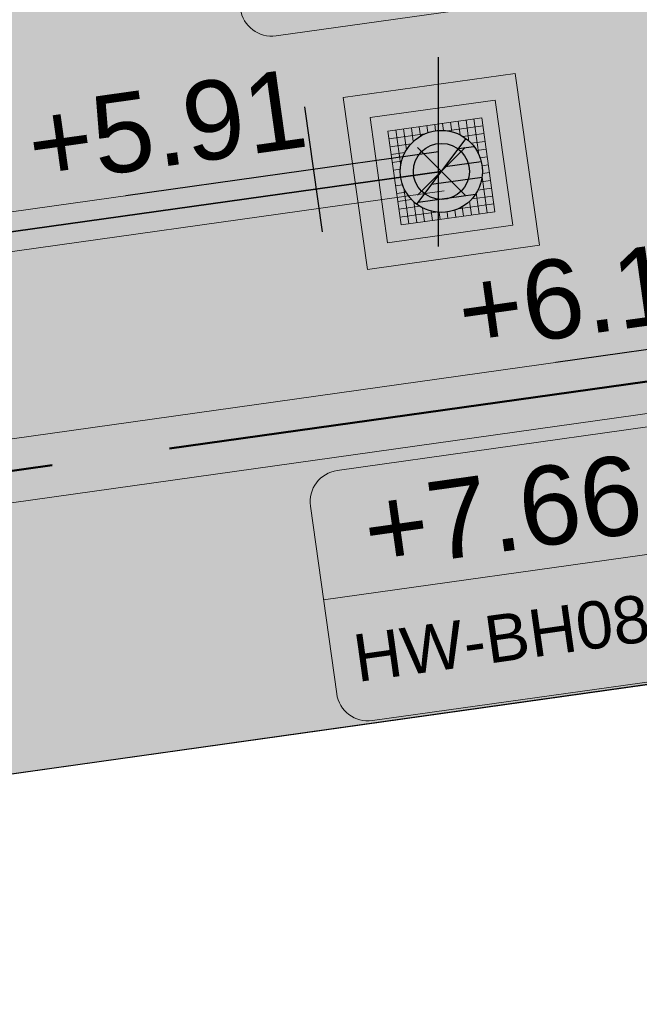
# Model space of a CAD drawing. Extents: x 98477 to 100410, y 398052 to 398969.
# Tile 197 of 256: x 98888.37 to 98892.29, y 398170.28 to 398176.52. Entities that reach past the tile are written whole.
import ezdxf
from ezdxf.enums import TextEntityAlignment as Align

# ---------------------------------------------------------------- set-up
doc = ezdxf.new("R2010")
doc.units = 0
doc.linetypes.add('RI-DWA', pattern=[9.75, 4.5, -0.75, 0.75, -0.75, 0.75, -0.75, 0.75, -0.75])
doc.linetypes.add('RI-RWA', pattern=[8.25, 4.5, -0.75, 0.75, -0.75, 0.75, -0.75])
for name, color, linetype, lineweight in [('N-KO-kantverharding', 2, 'Continuous', 25), ('N-RI-DWA b.o.b.', 24, 'Continuous', 25), ('N-RI-DWA hoofdriool', 24, 'RI-DWA', 35), ('N-RI-DWA hoofdriool buiswand', 24, 'Continuous', 13), ('N-RI-DWA put', 1, 'Continuous', 25), ('N-RI-DWA putdeksel', 7, 'Continuous', 18), ('N-RI-DWA putnummer', 24, 'Continuous', 18), ('N-RI-DWA putwand', 7, 'Continuous', 18), ('N-RI-RWA b.o.b.', 162, 'Continuous', 25), ('N-RI-RWA hoofdriool', 162, 'RI-RWA', 50), ('N-RI-RWA hoofdriool buiswand', 162, 'Continuous', 13), ('N-RI-RWA putnummer', 162, 'Continuous', 18), ("N-VH-arcering 'MAT' grijs 251", 251, 'Continuous', 18), ('N-VH-arcering printbeton', 8, 'Continuous', 9)]:
    doc.layers.add(name, color=color, linetype=linetype, lineweight=lineweight)
doc.layers.add('X-AL-contourlijnen', color=30, linetype='Continuous', plot=False)
doc.layers.add('X-AL-hulplijn riolering', color=30, linetype='Continuous', plot=False)
doc.styles.add('CS Annotative', font='arial.ttf')

# ---------------------------------------------------------------- blocks, each defined once
blk = doc.blocks.new('*U38')
h = blk.add_hatch()
h.set_pattern_fill('ANSI31', color=256, scale=0.8, angle=143.0000000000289)
h.set_pattern_definition([(188.0000000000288, (-2.688911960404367e-16, -1.277783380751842e-16), (0.01391731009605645, -0.09902680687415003), [])])
h.paths.add_polyline_path([(-0.1564719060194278, -0.2076452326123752, 0.618818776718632), (0.26, -9.71445146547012e-17, 0.2354687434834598), (0.1564719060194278, 0.207645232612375)])
at = {"flags": 128}
blk.add_lwpolyline([(-0.1564719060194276, -0.207645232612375), (0.1564719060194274, 0.2076452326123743)], dxfattribs=at)
blk.add_circle((-4.900751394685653e-17, -9.68757018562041e-17), 0.26)
at = {"layer": 'N-RI-DWA putdeksel', "flags": 128}
blk.add_lwpolyline([(-0.2553284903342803, -0.3388323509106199), (0.3388323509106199, -0.2553284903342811), (0.2553284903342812, 0.338832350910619), (-0.338832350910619, 0.2553284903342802)], close=True, dxfattribs=at)
at = {"layer": 'N-RI-DWA putdeksel', "lineweight": 5, "flags": 128}
for points in [[(0.1067882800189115, 0.317956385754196), (0.118984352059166, 0.2311768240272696)], [(0.1563016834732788, 0.3249150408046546), (0.1749324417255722, 0.1923503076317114)], [(0.2058150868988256, 0.3318736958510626), (0.2376280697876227, 0.1055125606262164)], [(-0.2893189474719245, 0.2622871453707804), (-0.2575059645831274, 0.03592601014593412)], [(-0.2398055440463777, 0.2692458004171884), (-0.2211747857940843, 0.1366810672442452)], [(-0.1902921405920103, 0.2762044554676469), (-0.1780960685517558, 0.1894248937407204)], [(-0.1407787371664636, 0.2831631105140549), (-0.1324283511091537, 0.2237470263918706)], [(-0.09126533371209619, 0.2901217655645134), (-0.08502300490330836, 0.2457052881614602)], [(-0.04175193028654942, 0.2970804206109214), (-0.03618500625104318, 0.2574696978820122)], [(0.007761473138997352, 0.3040390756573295), (0.0140038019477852, 0.2596225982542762)], [(0.03592601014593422, 0.2575059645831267), (0.2622871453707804, 0.2893189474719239)], [(0.05727487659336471, 0.310997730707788), (0.06562526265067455, 0.2515816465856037)], [(-0.3318736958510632, 0.2058150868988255), (-0.105512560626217, 0.2376280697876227)], [(0.1366810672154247, 0.2211747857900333), (0.2692458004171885, 0.2398055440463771)], [(0.18942489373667, 0.1780960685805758), (0.2762044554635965, 0.1902921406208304)], [(-0.3249150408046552, 0.1563016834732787), (-0.1923503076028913, 0.1749324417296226)], [(0.2237470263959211, 0.1324283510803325), (0.2831631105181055, 0.1407787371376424)], [(-0.3179563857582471, 0.106788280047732), (-0.2311768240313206, 0.1189843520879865)], [(-0.3109977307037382, 0.05727487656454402), (-0.2515816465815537, 0.06562526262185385)], [(0.2457052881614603, 0.08502300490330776), (0.2901217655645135, 0.09126533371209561)], [(-0.3040390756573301, 0.007761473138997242), (-0.2596225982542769, 0.01400380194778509)], [(0.2574696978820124, 0.03618500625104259), (0.2970804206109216, 0.04175193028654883)], [(-0.297080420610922, -0.04175193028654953), (-0.2574696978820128, -0.03618500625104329)], [(0.2515816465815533, -0.06562526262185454), (0.3109977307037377, -0.0572748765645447)], [(0.2575059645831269, -0.03592601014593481), (0.289318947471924, -0.262287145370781)], [(0.2596225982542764, -0.01400380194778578), (0.3040390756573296, -0.007761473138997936)], [(-0.290121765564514, -0.0912653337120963), (-0.2457052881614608, -0.08502300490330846)], [(-0.2376280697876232, -0.1055125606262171), (-0.2058150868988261, -0.3318736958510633)], [(0.2311768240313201, -0.1189843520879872), (0.3179563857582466, -0.1067882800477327)], [(-0.283163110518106, -0.1407787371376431), (-0.2237470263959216, -0.1324283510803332)], [(-0.276204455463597, -0.190292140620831), (-0.1894248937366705, -0.1780960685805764)], [(0.1923503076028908, -0.1749324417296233), (0.3249150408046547, -0.1563016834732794)], [(0.2211747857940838, -0.1366810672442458), (0.2398055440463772, -0.2692458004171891)], [(-0.269245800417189, -0.2398055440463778), (-0.1366810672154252, -0.2211747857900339)], [(-0.1749324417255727, -0.192350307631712), (-0.1563016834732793, -0.3249150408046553)], [(-0.1189843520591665, -0.2311768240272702), (-0.106788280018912, -0.3179563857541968)], [(0.08502300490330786, -0.2457052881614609), (0.09126533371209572, -0.2901217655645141)], [(0.1055125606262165, -0.2376280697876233), (0.3318736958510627, -0.2058150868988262)], [(0.1324283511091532, -0.2237470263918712), (0.1407787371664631, -0.2831631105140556)], [(0.1780960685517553, -0.1894248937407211), (0.1902921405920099, -0.2762044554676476)], [(-0.262287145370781, -0.2893189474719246), (-0.03592601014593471, -0.2575059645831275)], [(-0.06562526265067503, -0.2515816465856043), (-0.05727487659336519, -0.3109977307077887)], [(-0.01400380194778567, -0.259622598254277), (-0.007761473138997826, -0.3040390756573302)], [(0.0361850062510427, -0.257469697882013), (0.04175193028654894, -0.2970804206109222)]]:
    blk.add_lwpolyline(points, dxfattribs=at)
at = {"layer": 'N-RI-DWA putwand', "flags": 128}
for points in [[(-0.4681022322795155, -0.6211926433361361), (0.6211926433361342, -0.4681022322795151), (0.4681022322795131, 0.6211926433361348), (-0.6211926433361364, 0.4681022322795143)], [(-0.3404379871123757, -0.4517764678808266), (0.4517764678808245, -0.3404379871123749), (0.3404379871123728, 0.4517764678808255), (-0.4517764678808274, 0.3404379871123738)]]:
    blk.add_lwpolyline(points, close=True, dxfattribs=at)
blk = doc.blocks.new('*U215')
at = {"layer": 'X-AL-hulplijn riolering', "flags": 128}
for points in [[(2.16092284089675e-18, -3), (2.16092284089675e-18, 3)], [(-3.682726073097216, -2.537228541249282), (-4.239418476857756, 1.423843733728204)], [(9.825977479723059e-27, 4.440892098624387e-16), (-9.902680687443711, -1.391731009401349)]]:
    blk.add_lwpolyline(points, dxfattribs=at)
at = {"layer": 'N-RI-RWA b.o.b.', "linetype": 'Continuous', "style": 'CS Annotative'}
blk.add_attdef('B.o.b.links', text='', height=0.5, rotation=7.999999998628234, dxfattribs=at).set_placement((-0.8478836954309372, 0.2847687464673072), align=Align.MIDDLE_RIGHT)
blk = doc.blocks.new('*U232')
at = {"layer": 'X-AL-hulplijn riolering', "flags": 128}
for points in [[(-3.090263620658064e-17, -2.999999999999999), (-3.090263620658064e-17, 3.000000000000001)], [(-3.682726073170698, -2.537228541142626), (-4.23941847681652, 1.423843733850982)], [(-3.306355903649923e-17, 4.728309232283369e-16), (-9.902680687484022, -1.391731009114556)]]:
    blk.add_lwpolyline(points, dxfattribs=at)
at = {"layer": 'N-RI-DWA b.o.b.', "linetype": 'Continuous', "style": 'CS Annotative'}
blk.add_attdef('B.o.b.links', text='', height=0.5000000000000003, rotation=7.999999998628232, dxfattribs=at).set_placement((-0.8478836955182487, 0.2847687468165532), align=Align.MIDDLE_RIGHT)
blk = doc.blocks.new('*U594')
at = {"layer": 'X-AL-hulplijn riolering'}
for points in [[(-0.6275572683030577, 0.6275572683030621), (7.682743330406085e-16, 0), (0.6275572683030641, 0.6275572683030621, 0.4142135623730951)], [(3.290701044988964e-15, 0), (-0.6275572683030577, -0.6275572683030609, 0.4142135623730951), (0.6275572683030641, -0.6275572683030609)]]:
    blk.add_hatch(color=256, dxfattribs=at).paths.add_polyline_path(points)
at = {"lineweight": 9}
blk.add_line((-17.40246798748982, -7.92478476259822), (-5.519251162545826, -6.254707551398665), dxfattribs=at)
blk.add_lwpolyline([(-15.8555075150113, -11.74668393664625), (-5.952826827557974, -10.35495292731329, 0.414213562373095), (-5.101731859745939, -9.225511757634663), (-5.936770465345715, -3.283903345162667, 0.414213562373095), (-7.066211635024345, -2.432808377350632), (-16.96889232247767, -3.824539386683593, 0.414213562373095), (-17.81998729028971, -4.953980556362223), (-16.98494868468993, -10.89558896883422, 0.414213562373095)], format="xyb", close=True)
at = {"layer": 'X-AL-hulplijn riolering'}
for points in [[(0.7530687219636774, -0.7530687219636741), (-0.7530687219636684, 0.7530687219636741)], [(0.7530687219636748, 0.7530687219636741), (-0.7530687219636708, -0.7530687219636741)]]:
    blk.add_lwpolyline(points, dxfattribs=at)
blk.add_circle((3.290701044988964e-15, 0), 0.8875, dxfattribs=at)
at = {"style": 'CS Annotative'}
for tag, height, p in [('HOOGTE', 2.5, (-11.73584429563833, -5.133128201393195)), ('NR', 1.5, (-11.18587485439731, -9.046364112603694))]:
    blk.add_attdef(tag, text='', height=height, rotation=7.999999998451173, dxfattribs=at).set_placement(p, align=Align.MIDDLE_CENTER)
blk = doc.blocks.new('*U683')
at = {"layer": 'X-AL-hulplijn riolering'}
for points in [[(-0.6275572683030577, 0.6275572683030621), (7.682743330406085e-16, 0), (0.6275572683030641, 0.6275572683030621, 0.4142135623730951)], [(3.290701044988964e-15, 0), (-0.6275572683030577, -0.6275572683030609, 0.4142135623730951), (0.6275572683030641, -0.6275572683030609)]]:
    blk.add_hatch(color=256, dxfattribs=at).paths.add_polyline_path(points)
at = {"lineweight": 9}
blk.add_line((-6.781687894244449, 8.116968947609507), (5.10152893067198, 9.787046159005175), dxfattribs=at)
blk.add_lwpolyline([(-5.234727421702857, 4.295069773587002), (4.667953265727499, 5.686800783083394, 0.414213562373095), (5.519048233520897, 6.816241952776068), (4.684009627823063, 12.75785036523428, 0.414213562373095), (3.554568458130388, 13.60894533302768), (-6.34811222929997, 12.21721432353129, 0.414213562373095), (-7.199207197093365, 11.08777315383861), (-6.364168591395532, 5.146164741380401, 0.414213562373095)], format="xyb", close=True)
at = {"layer": 'X-AL-hulplijn riolering'}
for points in [[(0.7530687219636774, -0.7530687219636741), (-0.7530687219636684, 0.7530687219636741)], [(0.7530687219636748, 0.7530687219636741), (-0.7530687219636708, -0.7530687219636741)]]:
    blk.add_lwpolyline(points, dxfattribs=at)
blk.add_circle((3.290701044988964e-15, 0), 0.8875, dxfattribs=at)
at = {"style": 'CS Annotative'}
for tag, height, p in [('HOOGTE', 2.5, (-1.115064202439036, 10.90862550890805)), ('NR', 1.5, (-0.565094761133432, 6.995389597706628))]:
    blk.add_attdef(tag, text='', height=height, rotation=7.999999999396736, dxfattribs=at).set_placement(p, align=Align.MIDDLE_CENTER)

msp = doc.modelspace()

# ---------------------------------------------------------------- hatches: boundary and pattern name
at = {"layer": "N-VH-arcering 'MAT' grijs 251"}
h = msp.add_hatch(color=256, dxfattribs=at)
h.dxf.hatch_style = 1
edge = h.paths.add_edge_path()
edge.add_line((98801.70985258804, 398275.5025756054), (98759.07881222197, 398269.5111736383))
edge.add_arc((98758.55691309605, 398273.2246788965), 3.749999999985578, 188.0000000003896, 277.9999999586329, ccw=False)
edge.add_line((98754.84340783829, 398272.7027797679), (98754.7320693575, 398273.4949942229))
edge.add_arc((98759.43584268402, 398274.1560664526), 4.75000000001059, 98.00000000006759, 188.0000000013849, ccw=False)
edge.add_line((98758.77477045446, 398278.859839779), (98802.64364589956, 398285.0252081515))
edge.add_arc((98800.79960231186, 398298.1462600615), 13.24999999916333, 278.0000000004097, 315.3695932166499)
edge.add_arc((98814.32101528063, 398284.7981743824), 5.750000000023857, 97.99999999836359, 135.3695932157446, ccw=False)
edge.add_line((98813.52076995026, 398290.4922157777), (98817.94515990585, 398291.114023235))
edge.add_arc((98818.74540523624, 398285.4199818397), 5.750000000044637, 8.00000000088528, 97.99999999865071, ccw=False)
edge.add_line((98824.43944663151, 398286.2202271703), (98832.12180180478, 398231.5574297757))
edge.add_arc((98824.4472242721, 398230.4788382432), 7.74999999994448, -36.90337989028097, 8.000000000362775, ccw=False)
edge.add_line((98830.64450586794, 398225.8252159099), (98822.02531955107, 398214.3469478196))
edge.add_arc((98828.62242576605, 398209.3930917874), 8.249999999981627, 143.0966201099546, 188.000000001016)
edge.add_line((98820.45271419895, 398208.2449137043), (98820.95212056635, 398204.6914527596))
edge.add_line((98820.95212056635, 398204.6914527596), (98824.98814049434, 398175.9736787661))
edge.add_line((98824.98814049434, 398175.9736787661), (98826.34507822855, 398166.3185650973))
edge.add_arc((98829.56344945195, 398166.7708776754), 3.249999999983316, 187.9999999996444, 277.9999999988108)
edge.add_line((98830.01576203, 398163.552506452), (98845.49611657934, 398165.7281284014))
edge.add_line((98845.49611657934, 398165.7281284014), (98850.05134969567, 398166.3683246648))
edge.add_line((98850.05134969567, 398166.3683246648), (98871.26042709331, 398169.349066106))
edge.add_line((98871.26042709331, 398169.349066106), (98879.77673248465, 398170.5459547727))
edge.add_line((98879.77673248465, 398170.5459547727), (98895.91810200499, 398172.8144763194))
edge.add_line((98895.91810200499, 398172.8144763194), (98895.01347684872, 398179.2512187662))
edge.add_line((98895.01347684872, 398179.2512187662), (98835.84495974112, 398170.9356259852))
edge.add_arc((98835.18388751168, 398175.6393993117), 4.749999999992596, 188.0000000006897, 277.9999999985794, ccw=False)
edge.add_line((98830.48011418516, 398174.9783270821), (98825.97718274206, 398207.0183491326))
edge.add_arc((98833.65176027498, 398208.096940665), 7.750000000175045, 143.0966201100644, 188.0000000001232, ccw=False)
edge.add_line((98827.4544786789, 398212.7505629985), (98836.07366499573, 398224.2288310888))
edge.add_arc((98829.47655878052, 398229.1826871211), 8.250000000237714, 323.096620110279, 367.9999999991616)
edge.add_line((98837.64627034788, 398230.3308652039), (98837.34238794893, 398232.4931008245))
edge.add_line((98837.34238794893, 398232.4931008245), (98837.34238780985, 398232.493100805))
edge.add_line((98837.34238780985, 398232.493100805), (98829.68786739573, 398286.9578446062))
edge.add_arc((98835.38190879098, 398287.7580899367), 5.749999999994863, 97.99999999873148, 188.0000000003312, ccw=False)
edge.add_line((98834.58166346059, 398293.452131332), (98882.50500414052, 398300.1873176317))
edge.add_arc((98883.61838894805, 398292.2651730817), 8.000000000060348, 11.632034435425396, 97.9999999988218, ccw=False)
edge.add_line((98891.45409032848, 398293.8781776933), (98890.9995, 398296.0865))
edge.add_line((98890.9995, 398296.0865), (98889.023, 398305.688))
edge.add_line((98889.023, 398305.688), (98888.557, 398307.974))
edge.add_line((98888.557, 398307.974), (98887.38477368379, 398314.7597044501))
edge.add_arc((98879.50153614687, 398313.3978799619), 8.00000000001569, -82.00000000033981, 9.801079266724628, ccw=False)
edge.add_line((98880.6149209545, 398305.475735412), (98872.94460748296, 398304.3977431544))
edge.add_arc((98872.42270835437, 398308.1112484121), 3.749999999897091, 189.4265010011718, 278.00000000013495, ccw=False)
edge.add_arc((92946.7354543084, 397324.3039467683), 6003.049999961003, 9.42650100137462, 10.61166010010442)
edge.add_line((98847.1206531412, 398429.7738954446), (98842.31285519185, 398429.0982035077))
edge.add_arc((92946.7354539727, 397324.3039467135), 5998.200000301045, 9.428546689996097, 10.613773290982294, ccw=False)
edge.add_arc((98860.08948650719, 398306.4687901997), 3.840166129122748, -81.43407539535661, 6.657381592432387, ccw=False)
edge.add_line((98860.66146879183, 398302.6714605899), (98847.18483033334, 398300.7774425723))
edge.add_line((98847.18483033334, 398300.7774425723), (98842.62959721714, 398300.1372463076))
edge.add_line((98842.62959721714, 398300.1372463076), (98820.15051205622, 398296.9780169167))
edge.add_arc((98819.35026672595, 398302.672058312), 5.749999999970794, 187.9999999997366, 277.99999999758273, ccw=False)
edge.add_line((98813.65622533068, 398301.8718129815), (98812.30624625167, 398311.4774132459))
edge.add_line((98812.30624625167, 398311.4774132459), (98811.1093575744, 398319.9937186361))
edge.add_line((98811.1093575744, 398319.9937186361), (98809.24443803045, 398333.2633107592))
edge.add_line((98809.24443803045, 398333.2633107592), (98808.67382831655, 398337.3234098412))
edge.add_line((98808.67382831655, 398337.3234098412), (98807.71353391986, 398344.1562595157))
edge.add_line((98807.71353391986, 398344.1562595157), (98807.70657526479, 398344.2057729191))
edge.add_line((98807.70657526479, 398344.2057729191), (98811.66764753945, 398344.7624653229))
edge.add_line((98811.66764753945, 398344.7624653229), (98829.49247277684, 398347.2675811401))
edge.add_line((98829.49247277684, 398347.2675811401), (98831.96814294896, 398347.6155138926))
edge.add_line((98831.96814294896, 398347.6155138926), (98831.06351779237, 398354.0522563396))
edge.add_line((98831.06351779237, 398354.0522563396), (98828.58784762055, 398353.704323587))
edge.add_line((98828.58784762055, 398353.704323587), (98810.76302238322, 398351.1992077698))
edge.add_line((98810.76302238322, 398351.1992077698), (98806.80195010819, 398350.6425153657))
edge.add_line((98806.80195010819, 398350.6425153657), (98806.79499145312, 398350.6920287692))
edge.add_line((98806.79499145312, 398350.6920287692), (98805.14616655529, 398362.4240275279))
edge.add_line((98805.14616655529, 398362.4240275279), (98805.04836903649, 398363.119893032))
edge.add_line((98805.04836903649, 398363.119893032), (98803.99065346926, 398370.6459303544))
edge.add_line((98803.99065346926, 398370.6459303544), (98802.48758397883, 398381.3408254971))
edge.add_line((98802.48758397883, 398381.3408254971), (98801.4298684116, 398388.8668628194))
edge.add_line((98801.4298684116, 398388.8668628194), (98799.92679892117, 398399.561757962))
edge.add_line((98799.92679892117, 398399.561757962), (98798.86908335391, 398407.0877952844))
edge.add_line((98798.86908335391, 398407.0877952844), (98797.36601386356, 398417.7826904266))
edge.add_line((98797.36601386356, 398417.7826904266), (98796.79540414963, 398421.8427895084))
edge.add_line((98796.79540414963, 398421.8427895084), (98795.88382033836, 398428.3290453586))
edge.add_line((98795.88382033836, 398428.3290453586), (98795.87686168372, 398428.3785587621))
edge.add_line((98795.87686168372, 398428.3785587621), (98799.83793395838, 398428.9352511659))
edge.add_line((98799.83793395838, 398428.9352511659), (98817.66275919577, 398431.4403669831))
edge.add_line((98817.66275919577, 398431.4403669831), (98820.13842936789, 398431.7882997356))
edge.add_line((98820.13842936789, 398431.7882997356), (98819.2338042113, 398438.2250421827))
edge.add_line((98819.2338042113, 398438.2250421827), (98816.75813403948, 398437.87710943))
edge.add_line((98816.75813403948, 398437.87710943), (98798.93330880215, 398435.3719936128))
edge.add_line((98798.93330880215, 398435.3719936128), (98794.9722365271, 398434.8153012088))
edge.add_line((98794.9722365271, 398434.8153012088), (98794.96527787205, 398434.8648146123))
edge.add_line((98794.96527787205, 398434.8648146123), (98793.37870452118, 398446.1538705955))
edge.add_line((98793.37870452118, 398446.1538705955), (98792.73850825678, 398450.7091037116))
edge.add_line((98792.73850825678, 398450.7091037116), (98789.33816684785, 398474.9037900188))
edge.add_line((98789.33816684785, 398474.9037900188), (98783.89169246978, 398474.1383379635))
edge.add_line((98783.89169246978, 398474.1383379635), (98786.76317609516, 398453.7066703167))
edge.add_arc((98782.05940276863, 398453.0455980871), 4.750000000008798, -82.0000000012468, 7.999999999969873, ccw=False)
edge.add_line((98782.72047499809, 398448.3418247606), (98773.11487473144, 398446.9918456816))
edge.add_line((98773.11487473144, 398446.9918456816), (98764.5985693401, 398445.7949570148))
edge.add_line((98764.5985693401, 398445.7949570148), (98743.40683266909, 398442.8166526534))
edge.add_line((98743.40683266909, 398442.8166526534), (98734.89052727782, 398441.6197639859))
edge.add_line((98734.89052727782, 398441.6197639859), (98611.80020633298, 398424.3205475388))
edge.add_line((98611.80020633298, 398424.3205475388), (98607.65702311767, 398453.8008279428))
edge.add_arc((98611.6373665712, 398454.1216500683), 3.993251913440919, 101.39182936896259, 184.6081706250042, ccw=False)
edge.add_line((98610.84862924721, 398458.0362323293), (98611.83889731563, 398458.1754054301))
edge.add_line((98611.83889731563, 398458.1754054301), (98639.5664032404, 398462.0722522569))
edge.add_line((98639.5664032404, 398462.0722522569), (98641.54693937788, 398462.3505984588))
edge.add_line((98641.54693937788, 398462.3505984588), (98659.37176461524, 398464.8557142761))
edge.add_line((98659.37176461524, 398464.8557142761), (98661.84743478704, 398465.2036470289))
edge.add_line((98661.84743478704, 398465.2036470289), (98660.94280963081, 398471.6403894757))
edge.add_line((98660.94280963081, 398471.6403894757), (98649.90132066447, 398470.0886093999))
edge.add_line((98649.90132066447, 398470.0886093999), (98624.64948491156, 398466.5396953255))
edge.add_line((98624.64948491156, 398466.5396953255), (98622.66894877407, 398466.2613491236))
edge.add_line((98622.66894877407, 398466.2613491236), (98604.84412353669, 398463.7562333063))
edge.add_line((98604.84412353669, 398463.7562333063), (98602.86358739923, 398463.4778871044))
edge.add_line((98602.86358739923, 398463.4778871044), (98594.9414428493, 398462.3645022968))
edge.add_line((98594.9414428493, 398462.3645022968), (98576.27488975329, 398459.7410893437))
edge.add_line((98576.27488975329, 398459.7410893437), (98577.17951490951, 398453.3043468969))
edge.add_line((98577.17951490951, 398453.3043468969), (98578.1697829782, 398453.4435199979))
edge.add_line((98578.1697829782, 398453.4435199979), (98598.47059208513, 398456.2943364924))
edge.add_arc((98598.79151287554, 398452.3139562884), 3.993296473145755, 11.424909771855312, 94.60953932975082, ccw=False)
edge.add_line((98602.70568277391, 398453.1049624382), (98606.84886598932, 398423.6246820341))
edge.add_line((98606.84886598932, 398423.6246820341), (98548.81915716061, 398415.4691383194))
edge.add_arc((98548.15808493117, 398420.172911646), 4.750000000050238, 188.0000000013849, 277.99999999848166, ccw=False)
edge.add_line((98543.45431160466, 398419.5118394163), (98539.76818545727, 398445.7399897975))
edge.add_line((98539.76818545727, 398445.7399897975), (98538.97597100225, 398445.6286513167))
edge.add_line((98538.97597100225, 398445.6286513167), (98538.73241807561, 398447.361620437))
edge.add_line((98538.73241807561, 398447.361620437), (98534.77134580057, 398446.8049280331))
edge.add_line((98534.77134580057, 398446.8049280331), (98536.52992450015, 398434.2919904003))
edge.add_line((98536.52992450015, 398434.2919904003), (98537.17012076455, 398429.7367572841))
edge.add_line((98537.17012076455, 398429.7367572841), (98538.39484405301, 398421.0223982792))
edge.add_line((98538.39484405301, 398421.0223982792), (98539.03504031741, 398416.467165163))
edge.add_line((98539.03504031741, 398416.467165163), (98541.02521566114, 398402.30633178))
edge.add_line((98541.02521566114, 398402.30633178), (98541.66541192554, 398397.7510986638))
edge.add_line((98541.66541192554, 398397.7510986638), (98543.65558726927, 398383.5902652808))
edge.add_line((98543.65558726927, 398383.5902652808), (98544.29578353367, 398379.0350321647))
edge.add_line((98544.29578353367, 398379.0350321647), (98545.60401068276, 398369.7265123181))
edge.add_arc((98543.87104156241, 398369.4829593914), 1.750000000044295, -82.00000000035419, 7.99999999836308, ccw=False)
edge.add_line((98544.11459448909, 398367.7499902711), (98522.47723718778, 398364.7090580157))
edge.add_line((98522.47723718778, 398364.7090580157), (98523.21485462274, 398359.4606372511))
edge.add_line((98523.21485462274, 398359.4606372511), (98545.05026553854, 398362.5294041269))
edge.add_line((98545.05026553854, 398362.5294041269), (98549.60549865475, 398363.1696003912))
edge.add_line((98549.60549865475, 398363.1696003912), (98564.16243926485, 398365.2154449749))
edge.add_arc((98564.82351149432, 398360.5116716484), 4.749999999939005, 8.000000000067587, 97.99999999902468, ccw=False)
edge.add_line((98569.5272848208, 398361.172743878), (98576.49985717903, 398311.5603136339))
edge.add_arc((98571.7960838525, 398310.8992414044), 4.749999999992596, -82.0000000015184, 7.999999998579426, ccw=False)
edge.add_line((98572.45715608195, 398306.1954680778), (98563.84182388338, 398304.9846620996))
edge.add_line((98563.84182388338, 398304.9846620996), (98559.28659076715, 398304.3444658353))
edge.add_line((98559.28659076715, 398304.3444658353), (98541.0161448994, 398301.7767221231))
edge.add_line((98541.0161448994, 398301.7767221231), (98541.7537623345, 398296.5283013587))
edge.add_line((98541.7537623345, 398296.5283013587), (98553.88454617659, 398298.2331718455))
edge.add_arc((98554.12809910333, 398296.5002027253), 1.749999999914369, 7.999999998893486, 98.0000000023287, ccw=False)
edge.add_line((98555.86106822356, 398296.7437556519), (98557.35022040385, 398286.1478873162))
edge.add_line((98557.35022040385, 398286.1478873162), (98557.99041666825, 398281.5926542))
edge.add_line((98557.99041666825, 398281.5926542), (98560.13368242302, 398266.3425259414))
edge.add_line((98560.13368242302, 398266.3425259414), (98560.77387868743, 398261.7872928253))
edge.add_line((98560.77387868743, 398261.7872928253), (98562.9171444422, 398246.5371645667))
edge.add_line((98562.9171444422, 398246.5371645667), (98563.5573407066, 398241.9819314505))
edge.add_line((98563.5573407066, 398241.9819314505), (98565.70060646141, 398226.7318031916))
edge.add_line((98565.70060646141, 398226.7318031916), (98566.34080272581, 398222.1765700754))
edge.add_line((98566.34080272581, 398222.1765700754), (98567.56552601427, 398213.4622110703))
edge.add_line((98567.56552601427, 398213.4622110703), (98568.20572227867, 398208.9069779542))
edge.add_line((98568.20572227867, 398208.9069779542), (98576.53105717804, 398149.6691420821))
edge.add_line((98576.53105717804, 398149.6691420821), (98576.55610833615, 398149.4908938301))
edge.add_line((98576.55610833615, 398149.4908938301), (98535.4599834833, 398143.7152101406))
edge.add_line((98535.4599834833, 398143.7152101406), (98536.3465161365, 398137.4072025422))
edge.add_line((98536.3465161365, 398137.4072025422), (98537.33678420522, 398137.5463756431))
edge.add_line((98537.33678420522, 398137.5463756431), (98577.44264098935, 398143.1828862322))
edge.add_line((98577.44264098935, 398143.1828862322), (98578.76478544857, 398133.7753395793))
edge.add_line((98578.76478544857, 398133.7753395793), (98538.65892866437, 398128.1388289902))
edge.add_line((98538.65892866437, 398128.1388289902), (98537.66866059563, 398127.9996558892))
edge.add_line((98537.66866059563, 398127.9996558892), (98538.57328575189, 398121.5629134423))
edge.add_line((98538.57328575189, 398121.5629134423), (98579.66941060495, 398127.3385971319))
edge.add_line((98579.66941060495, 398127.3385971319), (98579.67636925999, 398127.2890837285))
edge.add_line((98579.67636925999, 398127.2890837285), (98580.7660946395, 398119.5352847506))
edge.add_line((98580.7660946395, 398119.5352847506), (98582.57534495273, 398106.6617998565))
edge.add_line((98582.57534495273, 398106.6617998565), (98583.06245080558, 398103.1958616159))
edge.add_line((98583.06245080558, 398103.1958616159), (98584.87170111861, 398090.3223767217))
edge.add_line((98584.87170111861, 398090.3223767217), (98585.35880697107, 398086.8564384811))
edge.add_line((98585.35880697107, 398086.8564384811), (98587.16805728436, 398073.9829535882))
edge.add_line((98587.16805728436, 398073.9829535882), (98588.14928671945, 398067.0011433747))
edge.add_arc((98585.92118356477, 398066.6880038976), 2.249999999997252, -71.05267843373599, 7.999999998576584, ccw=False)
edge.add_line((98586.6517556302, 398064.5599145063), (98587.08769329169, 398064.7095716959))
edge.add_line((98587.08769329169, 398064.7095716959), (98595.76511800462, 398067.6885274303))
edge.add_line((98595.76511800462, 398067.6885274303), (98596.09256923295, 398067.8009412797))
edge.add_arc((98595.36199716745, 398069.9290306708), 2.249999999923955, 187.9999999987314, 288.947321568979, ccw=False)
edge.add_line((98593.13389401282, 398069.6158911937), (98582.46560133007, 398145.5247379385))
edge.add_arc((98587.16937465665, 398146.1858101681), 4.750000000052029, 98.00000000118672, 187.9999999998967, ccw=False)
edge.add_line((98586.50830242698, 398150.8895834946), (98609.06670264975, 398154.0599598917))
edge.add_line((98609.06670264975, 398154.0599598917), (98621.30783352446, 398156.2004915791))
edge.add_line((98621.30783352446, 398156.2004915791), (98618.71337939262, 398174.6609919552))
edge.add_line((98618.71337939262, 398174.6609919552), (98600.88855415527, 398172.155876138))
edge.add_line((98600.88855415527, 398172.155876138), (98602.70587460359, 398159.2249692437))
edge.add_line((98602.70587460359, 398159.2249692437), (98585.67326382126, 398156.8311919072))
edge.add_arc((98585.08617653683, 398161.633146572), 4.837710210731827, 189.0296070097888, 276.97039299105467, ccw=False)
edge.add_line((98580.30841826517, 398160.8738930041), (98573.6350680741, 398208.3572469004))
edge.add_line((98573.6350680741, 398208.3572469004), (98572.71652560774, 398214.8930161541))
edge.add_line((98572.71652560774, 398214.8930161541), (98570.01656744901, 398234.1042166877))
edge.add_line((98570.01656744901, 398234.1042166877), (98569.09802498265, 398240.6399859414))
edge.add_line((98569.09802498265, 398240.6399859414), (98568.63179509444, 398243.9573839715))
edge.add_line((98568.63179509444, 398243.9573839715), (98568.16556520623, 398247.2747820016))
edge.add_arc((98572.86933853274, 398247.9358542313), 4.74999999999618, 98.00000000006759, 188.0000000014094, ccw=False)
edge.add_line((98572.20826630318, 398252.6396275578), (98597.85620928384, 398256.2442108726))
edge.add_line((98597.85620928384, 398256.2442108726), (98604.39197853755, 398257.1627533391))
edge.add_line((98604.39197853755, 398257.1627533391), (98619.64210679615, 398259.3060190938))
edge.add_line((98619.64210679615, 398259.3060190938), (98626.17787604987, 398260.2245615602))
edge.add_line((98626.17787604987, 398260.2245615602), (98639.44746817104, 398262.089481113))
edge.add_line((98639.44746817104, 398262.089481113), (98639.4969815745, 398262.096439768))
edge.add_line((98639.4969815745, 398262.096439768), (98640.05367397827, 398258.1353674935))
edge.add_line((98640.05367397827, 398258.1353674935), (98641.8629242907, 398245.2618825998))
edge.add_line((98641.8629242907, 398245.2618825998), (98642.14127049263, 398243.2813464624))
edge.add_line((98642.14127049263, 398243.2813464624), (98643.25465530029, 398235.3592019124))
edge.add_line((98643.25465530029, 398235.3592019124), (98644.5767997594, 398225.9516552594))
edge.add_line((98644.5767997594, 398225.9516552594), (98646.03811731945, 398215.5538405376))
edge.add_line((98646.03811731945, 398215.5538405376), (98646.38605007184, 398213.0781703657))
edge.add_line((98646.38605007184, 398213.0781703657), (98652.82279251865, 398213.9827955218))
edge.add_line((98652.82279251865, 398213.9827955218), (98652.47485976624, 398216.4584656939))
edge.add_line((98652.47485976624, 398216.4584656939), (98651.70940771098, 398221.904940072))
edge.add_line((98651.70940771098, 398221.904940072), (98651.43106150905, 398223.8854762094))
edge.add_line((98651.43106150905, 398223.8854762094), (98649.62181119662, 398236.758961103))
edge.add_line((98649.62181119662, 398236.758961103), (98649.34346499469, 398238.7394972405))
edge.add_line((98649.34346499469, 398238.7394972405), (98646.49041642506, 398259.0399926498))
edge.add_line((98646.49041642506, 398259.0399926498), (98645.93372402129, 398263.0010649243))
edge.add_line((98645.93372402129, 398263.0010649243), (98645.98323742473, 398263.0080235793))
edge.add_line((98645.98323742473, 398263.0080235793), (98654.39783815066, 398264.1906185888))
edge.add_line((98654.39783815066, 398264.1906185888), (98722.62535253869, 398273.7793704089))
edge.add_line((98722.62535253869, 398273.7793704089), (98731.14165792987, 398274.9762590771))
edge.add_line((98731.14165792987, 398274.9762590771), (98743.97026282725, 398276.7792019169))
edge.add_arc((98744.55735011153, 398271.9772472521), 4.837710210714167, 9.02960700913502, 96.9703929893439, ccw=False)
edge.add_line((98749.33510838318, 398272.73650082), (98750.7268393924, 398262.8338201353))
edge.add_line((98750.7268393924, 398262.8338201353), (98752.41029510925, 398263.0704144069))
edge.add_line((98752.41029510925, 398263.0704144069), (98756.96552822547, 398263.7106106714))
edge.add_line((98756.96552822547, 398263.7106106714), (98772.21565648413, 398265.8538764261))
edge.add_line((98772.21565648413, 398265.8538764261), (98776.77088960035, 398266.4940726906))
edge.add_line((98776.77088960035, 398266.4940726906), (98795.98209013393, 398269.1940308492))
edge.add_line((98795.98209013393, 398269.1940308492), (98800.53732325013, 398269.8342271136))
edge.add_line((98800.53732325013, 398269.8342271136), (98802.46834598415, 398270.1056146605))
edge.add_line((98802.46834598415, 398270.1056146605), (98801.70985258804, 398275.5025756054))
edge = h.paths.add_edge_path(flags=16)
edge.add_line((98744.0622075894, 398333.4636472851), (98751.98435213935, 398334.5770320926))
edge.add_line((98751.98435213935, 398334.5770320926), (98753.96600319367, 398334.8555349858))
edge.add_line((98753.96600319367, 398334.8555349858), (98764.36270300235, 398336.316695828))
edge.add_line((98764.36270300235, 398336.316695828), (98764.36270299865, 398336.3166958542))
edge.add_line((98764.36270299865, 398336.3166958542), (98766.34323913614, 398336.5950420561))
edge.add_line((98766.34323913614, 398336.5950420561), (98774.26538368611, 398337.7084268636))
edge.add_line((98774.26538368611, 398337.7084268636), (98774.24729118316, 398337.8371617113))
edge.add_line((98774.24729118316, 398337.8371617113), (98802.48973650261, 398341.8063785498))
edge.add_line((98802.48973650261, 398341.8063785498), (98803.0185942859, 398338.0433598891))
edge.add_line((98803.0185942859, 398338.0433598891), (98808.47417984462, 398299.2248515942))
edge.add_arc((98800.79960231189, 398298.1462600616), 7.750000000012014, -82.00000000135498, 8.000000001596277, ccw=False)
edge.add_line((98801.87819384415, 398290.4716825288), (98771.96746476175, 398286.2680036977))
edge.add_line((98771.96746476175, 398286.2680036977), (98767.41223164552, 398285.6278074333))
edge.add_line((98767.41223164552, 398285.6278074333), (98755.13290759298, 398283.9020609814))
edge.add_line((98755.13290759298, 398283.9020609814), (98746.61660220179, 398282.7051723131))
edge.add_line((98746.61660220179, 398282.7051723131), (98730.37620587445, 398280.4227334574))
edge.add_line((98730.37620587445, 398280.4227334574), (98721.85990048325, 398279.2258447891))
edge.add_line((98721.85990048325, 398279.2258447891), (98654.3282516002, 398269.7348904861))
edge.add_arc((98653.66717937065, 398274.4386638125), 4.749999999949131, 187.9999999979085, 277.9999999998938, ccw=False)
edge.add_line((98648.96340604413, 398273.7775915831), (98644.1340994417, 398308.1398935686))
edge.add_line((98644.1340994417, 398308.1398935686), (98642.93721077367, 398316.6561989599))
edge.add_line((98642.93721077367, 398316.6561989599), (98640.29988051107, 398335.4217788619))
edge.add_line((98640.29988051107, 398335.4217788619), (98638.12129075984, 398335.1155980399))
edge.add_line((98638.12129075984, 398335.1155980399), (98637.23004949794, 398334.990342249))
edge.add_line((98637.23004949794, 398334.990342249), (98635.05145974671, 398334.6841614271))
edge.add_line((98635.05145974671, 398334.6841614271), (98635.74036659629, 398329.7823344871))
edge.add_line((98635.74036659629, 398329.7823344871), (98636.93725526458, 398321.266029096))
edge.add_line((98636.93725526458, 398321.266029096), (98638.384655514, 398310.967241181))
edge.add_line((98638.384655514, 398310.967241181), (98639.02485177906, 398306.4120080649))
edge.add_line((98639.02485177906, 398306.4120080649), (98641.16811753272, 398291.1618798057))
edge.add_line((98641.16811753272, 398291.1618798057), (98642.36500620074, 398282.6455744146))
edge.add_line((98642.36500620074, 398282.6455744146), (98643.71498527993, 398273.0399741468))
edge.add_arc((98639.01121195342, 398272.3789019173), 4.749999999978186, -82.00000000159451, 7.999999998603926, ccw=False)
edge.add_line((98639.67228418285, 398267.6751285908), (98619.32227537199, 398264.8151213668))
edge.add_line((98619.32227537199, 398264.8151213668), (98614.27190822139, 398264.1053385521))
edge.add_line((98614.27190822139, 398264.1053385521), (98593.92189940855, 398261.2453313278))
edge.add_arc((98593.26082717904, 398265.9491046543), 4.750000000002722, 188.0000000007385, 277.9999999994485, ccw=False)
edge.add_line((98588.55705385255, 398265.2880324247), (98581.77932383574, 398313.5140873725))
edge.add_line((98581.77932383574, 398313.5140873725), (98580.58243516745, 398322.0303927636))
edge.add_line((98580.58243516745, 398322.0303927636), (98575.23122943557, 398360.1062000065))
edge.add_line((98575.23122943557, 398360.1062000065), (98574.59103317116, 398364.6614331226))
edge.add_line((98574.59103317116, 398364.6614331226), (98572.66348572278, 398378.3766458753))
edge.add_line((98572.66348572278, 398378.3766458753), (98571.18825085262, 398388.8734874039))
edge.add_line((98571.18825085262, 398388.8734874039), (98568.51612731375, 398407.8866343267))
edge.add_arc((98573.21990064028, 398408.5477065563), 4.750000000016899, 97.9999999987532, 188.0000000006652, ccw=False)
edge.add_line((98572.55882841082, 398413.2514798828), (98607.11918401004, 398418.1086211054))
edge.add_line((98607.11918401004, 398418.1086211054), (98607.61431804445, 398418.1782076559))
edge.add_line((98607.61431804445, 398418.1782076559), (98611.58353488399, 398389.9357623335))
edge.add_line((98611.58353488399, 398389.9357623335), (98611.454800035, 398389.9176698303))
edge.add_line((98611.454800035, 398389.9176698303), (98613.2640503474, 398377.0441849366))
edge.add_line((98613.2640503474, 398377.0441849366), (98613.33363689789, 398376.5490509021))
edge.add_line((98613.33363689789, 398376.5490509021), (98626.20712179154, 398378.3583012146))
edge.add_line((98626.20712179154, 398378.3583012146), (98628.18765792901, 398378.6366474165))
edge.add_line((98628.18765792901, 398378.6366474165), (98636.10980247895, 398379.7500322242))
edge.add_line((98636.10980247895, 398379.7500322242), (98648.36932117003, 398381.4729952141))
edge.add_line((98648.36932117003, 398381.4729952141), (98647.4646960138, 398387.9097376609))
edge.add_line((98647.4646960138, 398387.9097376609), (98634.59121112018, 398386.1004873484))
edge.add_line((98634.59121112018, 398386.1004873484), (98632.49184281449, 398385.8054403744))
edge.add_line((98632.49184281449, 398385.8054403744), (98619.73719008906, 398384.0128908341))
edge.add_line((98619.73719008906, 398384.0128908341), (98617.50908693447, 398383.6997513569))
edge.add_line((98617.50908693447, 398383.6997513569), (98612.56565838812, 398418.8740731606))
edge.add_line((98612.56565838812, 398418.8740731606), (98613.06079242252, 398418.943659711))
edge.add_line((98613.06079242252, 398418.943659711), (98667.57504960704, 398426.6051389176))
edge.add_line((98667.57504960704, 398426.6051389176), (98722.08930679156, 398434.2666181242))
edge.add_line((98722.08930679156, 398434.2666181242), (98726.14940587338, 398434.8372278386))
edge.add_line((98726.14940587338, 398434.8372278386), (98759.42241298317, 398439.51344403))
edge.add_line((98759.42241298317, 398439.51344403), (98763.48251206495, 398440.084053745))
edge.add_line((98763.48251206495, 398440.084053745), (98783.48592705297, 398442.8953503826))
edge.add_arc((98784.14699928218, 398438.191577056), 4.750000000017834, 8.000000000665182, 97.99999999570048, ccw=False)
edge.add_line((98788.85077260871, 398438.8526492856), (98795.6145853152, 398390.7256211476))
edge.add_arc((98790.91081198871, 398390.064548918), 4.749999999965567, -82.00000000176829, 8.000000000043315, ccw=False)
edge.add_line((98791.57188421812, 398385.3607755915), (98787.36324492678, 398384.7692899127))
edge.add_line((98787.36324492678, 398384.7692899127), (98774.48976003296, 398382.9600396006))
edge.add_line((98774.48976003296, 398382.9600396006), (98766.12199485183, 398381.7840268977))
edge.add_line((98766.12199485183, 398381.7840268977), (98766.07248144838, 398381.7770682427))
edge.add_line((98766.07248144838, 398381.7770682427), (98764.94517930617, 398389.7982395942))
edge.add_line((98764.94517930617, 398389.7982395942), (98762.09213076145, 398410.0987350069))
edge.add_line((98762.09213076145, 398410.0987350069), (98761.95295766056, 398411.0890030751))
edge.add_line((98761.95295766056, 398411.0890030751), (98755.5162152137, 398410.1843779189))
edge.add_line((98755.5162152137, 398410.1843779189), (98755.65538831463, 398409.1941098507))
edge.add_line((98755.65538831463, 398409.1941098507), (98758.50843688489, 398388.893614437))
edge.add_line((98758.50843688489, 398388.893614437), (98759.63573900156, 398380.8724430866))
edge.add_line((98759.63573900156, 398380.8724430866), (98759.5862255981, 398380.8654844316))
edge.add_line((98759.5862255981, 398380.8654844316), (98748.79230364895, 398379.3484976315))
edge.add_line((98748.79230364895, 398379.3484976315), (98744.23707053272, 398378.7083013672))
edge.add_line((98744.23707053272, 398378.7083013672), (98741.31577972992, 398378.2977407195))
edge.add_line((98741.31577972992, 398378.2977407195), (98735.86930535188, 398377.532288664))
edge.add_line((98735.86930535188, 398377.532288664), (98732.94801454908, 398377.1217280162))
edge.add_line((98732.94801454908, 398377.1217280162), (98728.39278143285, 398376.4815317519))
edge.add_line((98728.39278143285, 398376.4815317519), (98718.31915239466, 398375.0657755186))
edge.add_arc((98720.44154218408, 398359.9641874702), 15.25000000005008, 97.9999999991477, 128.0000000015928)
edge.add_line((98711.052704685, 398371.9813514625), (98707.24934533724, 398369.0098414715))
edge.add_line((98707.24934533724, 398369.0098414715), (98710.51235115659, 398364.8333844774))
edge.add_line((98710.51235115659, 398364.8333844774), (98713.62044188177, 398367.261691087))
edge.add_arc((98721.25410813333, 398357.3241039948), 12.53110121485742, 99.37790491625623, 127.53006232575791, ccw=False)
edge.add_line((98719.21222162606, 398369.6877279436), (98728.55711414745, 398371.001066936))
edge.add_line((98728.55711414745, 398371.001066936), (98733.11234726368, 398371.6412632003))
edge.add_line((98733.11234726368, 398371.6412632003), (98743.90626921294, 398373.1582500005))
edge.add_line((98743.90626921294, 398373.1582500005), (98752.42257460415, 398374.3551386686))
edge.add_line((98752.42257460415, 398374.3551386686), (98763.21649655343, 398375.8721254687))
edge.add_line((98763.21649655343, 398375.8721254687), (98767.77172966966, 398376.512321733))
edge.add_line((98767.77172966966, 398376.512321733), (98793.32064568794, 398380.102987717))
edge.add_arc((98793.7681908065, 398376.2908113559), 3.838357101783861, 9.304190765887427, 96.69580920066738, ccw=False)
edge.add_line((98797.55605007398, 398376.9113815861), (98799.60189465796, 398362.3544409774))
edge.add_line((98799.60189465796, 398362.3544409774), (98801.64078058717, 398347.8470137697))
edge.add_line((98801.64078058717, 398347.8470137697), (98801.71036713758, 398347.3518797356))
edge.add_line((98801.71036713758, 398347.3518797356), (98773.46792181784, 398343.3826628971))
edge.add_line((98773.46792181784, 398343.3826628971), (98773.36075853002, 398344.1451693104))
edge.add_line((98773.36075853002, 398344.1451693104), (98770.8850883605, 398343.7972365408))
edge.add_line((98770.8850883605, 398343.7972365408), (98758.01160346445, 398341.9879862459))
edge.add_line((98758.01160346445, 398341.9879862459), (98756.03106732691, 398341.7096400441))
edge.add_line((98756.03106732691, 398341.7096400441), (98743.15758242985, 398339.900389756))
edge.add_line((98743.15758242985, 398339.900389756), (98743.15758243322, 398339.9003897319))
edge.add_line((98743.15758243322, 398339.9003897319), (98742.16731436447, 398339.761216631))
edge.add_line((98742.16731436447, 398339.761216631), (98743.07193952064, 398333.3244741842))
edge.add_line((98743.07193952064, 398333.3244741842), (98744.0622075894, 398333.4636472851))
edge = h.paths.add_edge_path(flags=16)
edge.add_line((98545.99047331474, 398402.9031704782), (98545.73996173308, 398404.6856530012))
edge.add_arc((98550.44373505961, 398405.3467252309), 4.750000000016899, 98.00000000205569, 188.0000000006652, ccw=False)
edge.add_line((98549.78266282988, 398410.0504985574), (98557.70480737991, 398411.1638833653))
edge.add_arc((98558.36587960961, 398406.4601100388), 4.750000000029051, 8.000000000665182, 98.00000000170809, ccw=False)
edge.add_line((98563.06965293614, 398407.1211822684), (98563.35495779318, 398405.0911327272))
edge.add_line((98563.35495779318, 398405.0911327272), (98565.09462155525, 398392.7127818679))
edge.add_line((98565.09462155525, 398392.7127818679), (98565.44255430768, 398390.237111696))
edge.add_line((98565.44255430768, 398390.237111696), (98567.18221806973, 398377.8587608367))
edge.add_line((98567.18221806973, 398377.8587608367), (98567.46752292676, 398375.8287112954))
edge.add_arc((98562.76374960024, 398375.1676390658), 4.749999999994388, -82.00000000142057, 7.9999999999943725, ccw=False)
edge.add_line((98563.42482182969, 398370.4638657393), (98555.50267727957, 398369.3504809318))
edge.add_arc((98554.84160505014, 398374.0542542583), 4.749999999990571, 187.9999999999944, 277.99999999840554, ccw=False)
edge.add_line((98550.13783172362, 398373.3931820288), (98549.88732014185, 398375.1756645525))
edge.add_line((98549.88732014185, 398375.1756645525), (98548.07806982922, 398388.0491494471))
edge.add_line((98548.07806982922, 398388.0491494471), (98547.79972362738, 398390.0296855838))
edge.add_line((98547.79972362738, 398390.0296855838), (98545.99047331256, 398402.9031704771))
edge = h.paths.add_edge_path(flags=16)
edge.add_line((98580.97427237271, 398279.7231952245), (98580.69592617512, 398281.7037313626))
edge.add_line((98580.69592617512, 398281.7037313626), (98579.23460861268, 398292.1015460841))
edge.add_line((98579.23460861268, 398292.1015460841), (98578.55961907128, 398296.9043462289))
edge.add_arc((98573.85584574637, 398296.2432739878), 4.750000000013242, 8.000000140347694, 98.00000000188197)
edge.add_line((98573.19477351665, 398300.9470473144), (98565.5697093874, 398299.8754144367))
edge.add_arc((98566.23078161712, 398295.1716411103), 4.749999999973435, 98.00000000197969, 186.1903587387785)
edge.add_line((98561.5084782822, 398294.6594387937), (98561.50613232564, 398294.659109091))
edge.add_line((98561.50613232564, 398294.659109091), (98563.66331539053, 398279.3099540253))
edge.add_line((98563.66331539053, 398279.3099540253), (98563.94166159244, 398277.329417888))
edge.add_line((98563.94166159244, 398277.329417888), (98566.09884465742, 398261.9802628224))
edge.add_line((98566.09884465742, 398261.9802628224), (98566.10119061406, 398261.980592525))
edge.add_arc((98570.78174201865, 398262.7898752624), 4.749999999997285, 189.8096412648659, 277.9999999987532)
edge.add_line((98571.4428142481, 398258.0861019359), (98579.06787837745, 398259.1577348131))
edge.add_arc((98578.406806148, 398263.8615081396), 4.749999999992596, 277.9999999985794, 367.9999999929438)
edge.add_line((98583.11057947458, 398264.5225803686), (98582.43558993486, 398269.325380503))
edge.add_line((98582.43558993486, 398269.325380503), (98580.97427237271, 398279.7231952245))
edge = h.paths.add_edge_path(flags=16)
edge.add_line((98615.08128089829, 398162.7819088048), (98614.48868373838, 398166.998456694))
edge.add_arc((98612.75571461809, 398166.7549037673), 1.749999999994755, 8.000000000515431, 98.00000000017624)
edge.add_line((98612.51216169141, 398168.4878728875), (98608.55108941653, 398167.9311804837))
edge.add_arc((98608.79464234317, 398166.1982113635), 1.749999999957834, 97.99999999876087, 188.000000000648)
edge.add_line((98607.06167322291, 398165.9546584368), (98607.65427038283, 398161.7381105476))
edge.add_arc((98609.38723950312, 398161.9816634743), 1.749999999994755, 188.0000000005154, 277.999999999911)
edge.add_line((98609.6307924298, 398160.248694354), (98613.59186470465, 398160.8053867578))
edge.add_arc((98613.348311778, 398162.5383558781), 1.749999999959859, 277.9999999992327, 368.0000000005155)
at = {"layer": 'N-VH-arcering printbeton'}
h = msp.add_hatch(dxfattribs=at)
h.set_pattern_fill('CS-PRINTBETON', color=256)
h.set_pattern_definition([(45, (0, 0), (-0.3535533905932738, 0.3535533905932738), []), (45, (0.35, 0), (-0.3535533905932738, 0.3535533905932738), [0.5000000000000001, -0.2])])
edge = h.paths.add_edge_path()
edge.add_line((98867.27124001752, 398212.4634649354), (98867.06248036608, 398213.9488670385))
edge.add_line((98867.06248036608, 398213.9488670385), (98825.90205167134, 398208.1641460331))
edge.add_arc((98833.651760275, 398208.0969406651), 7.750000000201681, 179.5031442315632, 188.0000000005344)
edge.add_line((98825.97718274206, 398207.0183491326), (98830.46619687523, 398175.0773538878))
edge.add_line((98830.46619687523, 398175.0773538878), (98835.9126712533, 398175.842805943))
edge.add_line((98835.9126712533, 398175.842805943), (98835.89179528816, 398175.9913461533))
edge.add_line((98835.89179528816, 398175.9913461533), (98848.76528018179, 398177.8005964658))
edge.add_line((98848.76528018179, 398177.8005964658), (98848.78615614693, 398177.6520562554))
edge.add_line((98848.78615614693, 398177.6520562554), (98850.76669228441, 398177.9304024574))
edge.add_line((98850.76669228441, 398177.9304024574), (98850.74581631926, 398178.0789426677))
edge.add_line((98850.74581631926, 398178.0789426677), (98863.61930121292, 398179.8881929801))
edge.add_line((98863.61930121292, 398179.8881929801), (98863.64017717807, 398179.7396527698))
edge.add_line((98863.64017717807, 398179.7396527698), (98865.62071331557, 398180.0179989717))
edge.add_line((98865.62071331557, 398180.0179989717), (98865.59983735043, 398180.1665391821))
edge.add_line((98865.59983735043, 398180.1665391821), (98878.47332224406, 398181.9757894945))
edge.add_line((98878.47332224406, 398181.9757894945), (98878.49419820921, 398181.8272492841))
edge.add_line((98878.49419820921, 398181.8272492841), (98880.4747343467, 398182.1055954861))
edge.add_line((98880.4747343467, 398182.1055954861), (98880.45385838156, 398182.2541356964))
edge.add_line((98880.45385838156, 398182.2541356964), (98893.27782987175, 398184.0564273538))
edge.add_line((98893.27782987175, 398184.0564273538), (98893.03427694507, 398185.7893964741))
edge.add_line((98893.03427694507, 398185.7893964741), (98831.43960306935, 398177.1328295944))
edge.add_line((98831.43960306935, 398177.1328295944), (98827.26441004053, 398206.8408716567))
edge.add_line((98827.26441004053, 398206.8408716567), (98867.27124001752, 398212.4634649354))

# ---------------------------------------------------------------- linework, layer by layer
at = {"layer": 'N-KO-kantverharding', "flags": 128}
msp.add_lwpolyline([(98879.77673248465, 398170.5459547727), (98895.91810200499, 398172.8144763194), (98895.01347684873, 398179.2512187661), (98894.02320877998, 398179.1120456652), (98893.32734327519, 398184.0633860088), (98880.45385838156, 398182.2541356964), (98881.14972388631, 398177.3027953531), (98879.16918774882, 398177.0244491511)], dxfattribs=at)
at = {"layer": 'N-RI-DWA hoofdriool', "flags": 128}
msp.add_lwpolyline([(98891.03822055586, 398175.562067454), (98830.4833281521, 398167.0516323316)], dxfattribs=at)
at = {"layer": 'N-RI-DWA hoofdriool buiswand', "flags": 128}
for points in [[(98891.02082391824, 398175.6858509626), (98830.46593151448, 398167.1754158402)], [(98891.05561719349, 398175.4382839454), (98830.50072478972, 398166.927848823)]]:
    msp.add_lwpolyline(points, dxfattribs=at)
at = {"layer": 'N-RI-RWA hoofdriool'}
msp.add_lwpolyline([(98893.77216378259, 398174.4315567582), (98829.20668570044, 398165.357470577)], dxfattribs=at)
at = {"layer": 'N-RI-RWA hoofdriool buiswand', "flags": 128}
for points in [[(98893.74432916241, 398174.629610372), (98829.17885108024, 398165.5555241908)], [(98893.79999840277, 398174.2335031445), (98829.23452032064, 398165.1594169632)]]:
    msp.add_lwpolyline(points, dxfattribs=at)
at = {"layer": 'X-AL-contourlijnen', "flags": 128}
msp.add_lwpolyline([(98830.64450586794, 398225.8252159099), (98822.02531955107, 398214.3469478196, 0.198474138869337), (98820.45271419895, 398208.2449137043), (98820.95212056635, 398204.6914527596), (98824.98814049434, 398175.9736787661), (98826.34507822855, 398166.3185650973, 0.4142135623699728), (98830.01576203, 398163.552506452), (98845.49611657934, 398165.7281284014), (98850.05134969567, 398166.3683246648), (98871.26042709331, 398169.349066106), (98879.77673248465, 398170.5459547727), (98895.91810200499, 398172.8144763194), (98895.01347684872, 398179.2512187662), (98835.84495974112, 398170.9356259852, -0.414213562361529), (98830.48011418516, 398174.9783270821), (98825.97718274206, 398207.0183491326, -0.1984741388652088), (98827.4544786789, 398212.7505629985), (98836.07366499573, 398224.2288310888, 0.1984741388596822)], format="xyb", dxfattribs=at)

# ---------------------------------------------------------------- block references
at = {"layer": 'N-RI-DWA b.o.b.'}
ref = msp.add_blockref('*U232', (98891.02082391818, 398175.6858509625), dxfattribs=dict(at, xscale=0.2, yscale=0.2, zscale=0.2))
ref.add_attrib('B.o.b.links', '+5.91', dxfattribs={"linetype": 'Continuous', "height": 0.5000000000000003, "rotation": 7.999999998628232, "style": 'CS Annotative'}).set_placement((98890.17294022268, 398175.9706197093), align=Align.MIDDLE_RIGHT)
at = {"layer": 'N-RI-DWA put'}
msp.add_blockref('*U38', (98891.03822055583, 398175.5620674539), dxfattribs=at)
at = {"layer": 'N-RI-DWA putnummer'}
ref = msp.add_blockref('*U683', (98891.03822055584, 398175.5620674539), dxfattribs=dict(at, xscale=0.2, yscale=0.2, zscale=0.2))
ref.add_attrib('HOOGTE', '+7.36', dxfattribs={"linetype": 'Continuous', "height": 0.4999999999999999, "rotation": 7.999999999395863, "style": 'CS Annotative'}).set_placement((98890.81520771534, 398177.7437925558), align=Align.MIDDLE_CENTER)
ref.add_attrib('NR', 'HV-BV069', dxfattribs={"linetype": 'Continuous', "height": 0.3, "rotation": 7.999999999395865, "style": 'CS Annotative'}).set_placement((98890.9252016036, 398176.9611453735), align=Align.MIDDLE_CENTER)
at = {"layer": 'N-RI-RWA b.o.b.'}
ref = msp.add_blockref('*U215', (98893.7443291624, 398174.6296103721), dxfattribs=dict(at, xscale=0.2, yscale=0.2, zscale=0.2))
ref.add_attrib('B.o.b.links', '+6.15', dxfattribs={"linetype": 'Continuous', "height": 0.5, "rotation": 7.999999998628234, "style": 'CS Annotative'}).set_placement((98892.89644546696, 398174.9143791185), align=Align.MIDDLE_RIGHT)
at = {"layer": 'N-RI-RWA putnummer'}
ref = msp.add_blockref('*U594', (98893.77216378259, 398174.4315567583), dxfattribs=dict(at, xscale=0.2, yscale=0.2, zscale=0.2))
ref.add_attrib('HOOGTE', '+7.66', dxfattribs={"linetype": 'Continuous', "height": 0.5, "rotation": 7.999999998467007, "style": 'CS Annotative'}).set_placement((98891.42499492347, 398173.404931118), align=Align.MIDDLE_CENTER)
ref.add_attrib('NR', 'HW-BH088', dxfattribs={"linetype": 'Continuous', "height": 0.3, "rotation": 7.999999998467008, "style": 'CS Annotative'}).set_placement((98891.5349888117, 398172.6222839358), align=Align.MIDDLE_CENTER)

doc.saveas('drawing.dxf')
